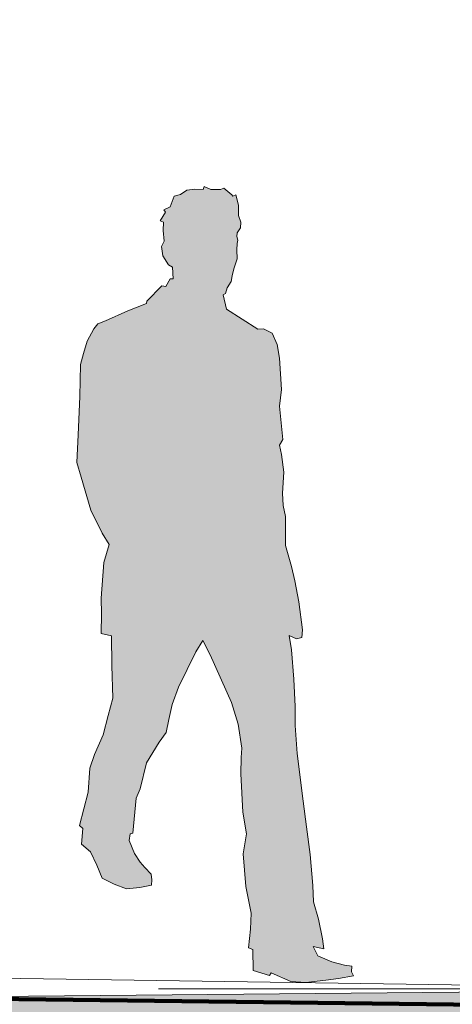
# Model space of a CAD drawing. Header units: metres. Extents: x -52 to 321, y -8 to 26.
# Tile 112 of 256: x -27.357 to -26.402, y -0.069 to 2.105. Entities that reach past the tile are written whole.
import ezdxf

# ---------------------------------------------------------------- set-up
doc = ezdxf.new("R2010")
doc.units = ezdxf.units.M
doc.header["$MEASUREMENT"] = 0
for name, color, linetype in [('60 Auffüllung gesamt', 7, 'Continuous'), ('60 Ausstattung außen', 7, 'Continuous'), ('60 Gelände 2D Übersicht', 7, 'Continuous'), ('70 Kanal', 7, 'Continuous'), ('94 Genehmigungsplanung Bemaßung', 7, 'Continuous')]:
    doc.layers.add(name, color=color, linetype=linetype)
doc.styles.add('ERSTELLTER_STIL_2', font='arial.ttf')
doc.dimstyles.new('ERSTELLTER_STIL__3', dxfattribs={"dimtxt": 0.25, "dimasz": 0.19, "dimexe": 0.18, "dimexo": 0.1, "dimgap": 0, "dimtad": 1, "dimzin": 0, "dimdsep": 46, "dimtxsty": 'ERSTELLTER_STIL_2', "dimblk": 'ARROWHEAD_6', "dimblk1": 'ARROWHEAD_6', "dimblk2": 'ARROWHEAD_6', "dimcen": 0.09, "dimclrd": 7, "dimclre": 7, "dimclrt": 7, "dimazin": 0, "dimtfac": 1, "dimtdec": 4, "dimtmove": 0, "dimatfit": 3, "dimfxl": 1, "dimtolj": 1, "dimtzin": 0, "dimarcsym": 0})

# ---------------------------------------------------------------- blocks, each defined once
blk = doc.blocks.new('Mann gehend Kontur 02 27[6]_1', base_point=(-26.7249, -0.0214))
at = {"layer": '60 Ausstattung außen', "linetype": 'Continuous', "lineweight": 0, "true_color": 0xffffff}
blk.add_hatch(color=7, dxfattribs=at).paths.add_polyline_path([(-26.9529, 0.7339), (-26.9361, 0.7026), (-26.889, 0.5972), (-26.8745, 0.5493), (-26.8666, 0.4963), (-26.8683, 0.476), (-26.8689, 0.4393), (-26.8644, 0.3548), (-26.856, 0.3073), (-26.8633, 0.2627), (-26.8577, 0.1912), (-26.8459, 0.132), (-26.8476, 0.0965), (-26.8521, 0.0553), (-26.842, 0.0519), (-26.8414, 0.0057), (-26.805, -0.0056), (-26.8017, 0.0006), (-26.758, -0.0191), (-26.7249, -0.0214), (-26.6807, -0.0163), (-26.6532, -0.0123), (-26.6202, -0.0067), (-26.6241, 0.0023), (-26.6236, 0.0153), (-26.6398, 0.0175), (-26.6678, 0.0249), (-26.6986, 0.0378), (-26.7087, 0.0587), (-26.6857, 0.0536), (-26.6885, 0.075), (-26.6969, 0.119), (-26.7081, 0.1568), (-26.7093, 0.1928), (-26.7154, 0.2616), (-26.7238, 0.3225), (-26.7311, 0.3794), (-26.744, 0.4843), (-26.749, 0.5463), (-26.749, 0.5886), (-26.7518, 0.6489), (-26.7569, 0.7137), (-26.7619, 0.7453), (-26.7457, 0.7374), (-26.7339, 0.7408), (-26.7328, 0.7577), (-26.7406, 0.8191), (-26.7496, 0.8661), (-26.7569, 0.8976), (-26.7703, 0.9438), (-26.7697, 1.0075), (-26.7753, 1.0318), (-26.7765, 1.059), (-26.7737, 1.1058), (-26.7787, 1.1447), (-26.7832, 1.1655), (-26.7759, 1.1779), (-26.7793, 1.2147), (-26.7832, 1.2514), (-26.7787, 1.288), (-26.7832, 1.3573), (-26.7882, 1.3873), (-26.7994, 1.4127), (-26.8185, 1.4223), (-26.8308, 1.4212), (-26.9002, 1.4657), (-26.9075, 1.4973), (-26.9025, 1.5001), (-26.8986, 1.5131), (-26.8902, 1.5271), (-26.8879, 1.539), (-26.884, 1.5548), (-26.8767, 1.5768), (-26.8778, 1.5965), (-26.8767, 1.6106), (-26.875, 1.6179), (-26.8773, 1.6258), (-26.8767, 1.6344), (-26.8694, 1.6451), (-26.8689, 1.6575), (-26.8739, 1.6727), (-26.8735, 1.6956), (-26.8799, 1.718), (-26.8863, 1.7148), (-26.8887, 1.7184), (-26.9064, 1.733), (-26.9137, 1.7302), (-26.935, 1.7302), (-26.9496, 1.7363), (-26.9517, 1.7298), (-26.9703, 1.7308), (-26.9876, 1.7285), (-27.0022, 1.7188), (-27.0156, 1.7152), (-27.0251, 1.6917), (-27.0387, 1.685), (-27.0347, 1.6799), (-27.047, 1.6607), (-27.0392, 1.6579), (-27.0403, 1.6393), (-27.038, 1.6156), (-27.0442, 1.6038), (-27.0408, 1.5835), (-27.0285, 1.5632), (-27.0195, 1.5587), (-27.0179, 1.5326), (-27.0246, 1.5326), (-27.0341, 1.5157), (-27.0431, 1.5169), (-27.0761, 1.483), (-27.0772, 1.478), (-27.1181, 1.4622), (-27.1674, 1.4402), (-27.1848, 1.4334), (-27.1932, 1.4222), (-27.2083, 1.3951), (-27.2161, 1.3679), (-27.2229, 1.3431), (-27.2245, 1.2726), (-27.2279, 1.1879), (-27.2307, 1.1271), (-27.2212, 1.0944), (-27.1999, 1.0216), (-27.1753, 0.9708), (-27.1596, 0.946), (-27.1713, 0.9065), (-27.1769, 0.8274), (-27.1764, 0.7931), (-27.1769, 0.7497), (-27.154, 0.744), (-27.1534, 0.6786), (-27.1517, 0.6069), (-27.1616, 0.5682), (-27.1726, 0.5255), (-27.1921, 0.4823), (-27.2021, 0.4523), (-27.2055, 0.3993), (-27.2251, 0.3255), (-27.218, 0.3191), (-27.2205, 0.2845), (-27.2008, 0.2675), (-27.1865, 0.2381), (-27.1753, 0.2093), (-27.1484, 0.1958), (-27.1209, 0.1857), (-27.0918, 0.1885), (-27.066, 0.1941), (-27.0655, 0.2054), (-27.0664, 0.2184), (-27.0806, 0.2325), (-27.0907, 0.2443), (-27.1036, 0.264), (-27.1153, 0.2928), (-27.1131, 0.3069), (-27.1069, 0.3086), (-27.1002, 0.3859), (-27.0912, 0.4062), (-27.0767, 0.4643), (-27.0487, 0.5094), (-27.0336, 0.5308), (-27.0274, 0.5595), (-27.0201, 0.5924), (-27.0067, 0.6313), (-26.968, 0.7091)])
at = {"layer": '60 Ausstattung außen', "color": 7, "linetype": 'Continuous', "lineweight": 13, "flags": 128}
blk.add_lwpolyline([(-26.9529, 0.7339), (-26.968, 0.7091), (-27.0067, 0.6313), (-27.0201, 0.5924), (-27.0274, 0.5595), (-27.0336, 0.5308), (-27.0487, 0.5094), (-27.0767, 0.4643), (-27.0912, 0.4062), (-27.1002, 0.3859), (-27.1069, 0.3086), (-27.1131, 0.3069), (-27.1153, 0.2928), (-27.1036, 0.264), (-27.0907, 0.2443), (-27.0806, 0.2325), (-27.0664, 0.2184), (-27.0655, 0.2054), (-27.066, 0.1941), (-27.0918, 0.1885), (-27.1209, 0.1857), (-27.1484, 0.1958), (-27.1753, 0.2093), (-27.1865, 0.2381), (-27.2008, 0.2675), (-27.2205, 0.2845), (-27.218, 0.3191), (-27.2251, 0.3255), (-27.2055, 0.3993), (-27.2021, 0.4523), (-27.1921, 0.4823), (-27.1726, 0.5255), (-27.1616, 0.5682), (-27.1517, 0.6069), (-27.1534, 0.6786), (-27.154, 0.744), (-27.1769, 0.7497), (-27.1764, 0.7931), (-27.1769, 0.8274), (-27.1713, 0.9065), (-27.1596, 0.946), (-27.1753, 0.9708), (-27.1999, 1.0216), (-27.2212, 1.0944), (-27.2307, 1.1271), (-27.2279, 1.1879), (-27.2245, 1.2726), (-27.2229, 1.3431), (-27.2161, 1.3679), (-27.2083, 1.3951), (-27.1932, 1.4222), (-27.1848, 1.4334), (-27.1674, 1.4402), (-27.1181, 1.4622), (-27.0772, 1.478), (-27.0761, 1.483), (-27.0431, 1.5169), (-27.0341, 1.5157), (-27.0246, 1.5326), (-27.0179, 1.5326), (-27.0195, 1.5587), (-27.0285, 1.5632), (-27.0408, 1.5835), (-27.0442, 1.6038), (-27.038, 1.6156), (-27.0403, 1.6393), (-27.0392, 1.6579), (-27.047, 1.6607), (-27.0347, 1.6799), (-27.0387, 1.685), (-27.0251, 1.6917), (-27.0156, 1.7152), (-27.0022, 1.7188), (-26.9876, 1.7285), (-26.9703, 1.7308), (-26.9517, 1.7298), (-26.9496, 1.7363), (-26.935, 1.7302), (-26.9137, 1.7302), (-26.9064, 1.733), (-26.8887, 1.7184), (-26.8863, 1.7148), (-26.8799, 1.718), (-26.8735, 1.6956), (-26.8739, 1.6727), (-26.8689, 1.6575), (-26.8694, 1.6451), (-26.8767, 1.6344), (-26.8773, 1.6258), (-26.875, 1.6179), (-26.8767, 1.6106), (-26.8778, 1.5965), (-26.8767, 1.5768), (-26.884, 1.5548), (-26.8879, 1.539), (-26.8902, 1.5271), (-26.8986, 1.5131), (-26.9025, 1.5001), (-26.9075, 1.4973), (-26.9002, 1.4657), (-26.8308, 1.4212), (-26.8185, 1.4223), (-26.7994, 1.4127), (-26.7882, 1.3873), (-26.7832, 1.3573), (-26.7787, 1.288), (-26.7832, 1.2514), (-26.7793, 1.2147), (-26.7759, 1.1779), (-26.7832, 1.1655), (-26.7787, 1.1447), (-26.7737, 1.1058), (-26.7765, 1.059), (-26.7753, 1.0318), (-26.7697, 1.0075), (-26.7703, 0.9438), (-26.7569, 0.8976), (-26.7496, 0.8661), (-26.7406, 0.8191), (-26.7328, 0.7577), (-26.7339, 0.7408), (-26.7457, 0.7374), (-26.7619, 0.7453), (-26.7569, 0.7137), (-26.7518, 0.6489), (-26.749, 0.5886), (-26.749, 0.5463), (-26.744, 0.4843), (-26.7311, 0.3794), (-26.7238, 0.3225), (-26.7154, 0.2616), (-26.7093, 0.1928), (-26.7081, 0.1568), (-26.6969, 0.119), (-26.6885, 0.075), (-26.6857, 0.0536), (-26.7087, 0.0587), (-26.6986, 0.0378), (-26.6678, 0.0249), (-26.6398, 0.0175), (-26.6236, 0.0153), (-26.6241, 0.0023), (-26.6202, -0.0067), (-26.6532, -0.0123), (-26.6807, -0.0163), (-26.7249, -0.0214), (-26.758, -0.0191), (-26.8017, 0.0006), (-26.805, -0.0056), (-26.8414, 0.0057), (-26.842, 0.0519), (-26.8521, 0.0553), (-26.8476, 0.0965), (-26.8459, 0.132), (-26.8577, 0.1912), (-26.8633, 0.2627), (-26.856, 0.3073), (-26.8644, 0.3548), (-26.8689, 0.4393), (-26.8683, 0.476), (-26.8666, 0.4963), (-26.8745, 0.5493), (-26.889, 0.5972), (-26.9361, 0.7026)], close=True, dxfattribs=at)
blk = doc.blocks.new('*D28', base_point=(-33357.279, 0))
at = {"layer": '94 Genehmigungsplanung Bemaßung', "color": 7, "linetype": 'Continuous', "lineweight": 13}
for p, q in [((-27.6382, 3.088), (-27.6382, 3.238)), ((-27.5382, 2.988), (-27.7382, 3.188)), ((-27.4507, 3.088), (-27.8257, 3.088)), ((-27.6382, -0.0354), (-27.6382, 3.088)), ((-27.7382, 0.0646), (-27.5382, -0.1354)), ((-27.4507, -0.0354), (-27.8257, -0.0354)), ((-27.6382, -0.1854), (-27.6382, -0.0354))]:
    blk.add_line(p, q, dxfattribs=at)
at = {"layer": '94 Genehmigungsplanung Bemaßung', "color": 7, "lineweight": 13, "insert": (-27.6283, 1.1297), "char_height": 0.25, "attachment_point": 7, "rotation": 90, "style": 'ERSTELLTER_STIL_2'}
blk.add_mtext('\\A1;{\\pql;\\fArial|b0|i0|c0|p0;\\W1.000000;3,12\\fArial|b0|i0|c0|p0;\\W1.000000;\\A1{\\H.66x;\\S5^  ;}}', dxfattribs=at)
blk = doc.blocks.new('ARROWHEAD_6')
at = {"color": 0, "linetype": 'Continuous', "lineweight": 0}
for p, q in [((-0.5, -0.5), (0.5, 0.5)), ((0, 0), (-1, 0))]:
    blk.add_line(p, q, dxfattribs=at)
blk = doc.blocks.new('*D30', base_point=(-33357.279, 0))
at = {"layer": '94 Genehmigungsplanung Bemaßung', "color": 7, "linetype": 'Continuous', "lineweight": 13}
for p, q in [((-24.2901, 2.8646), (-24.2901, 3.0146)), ((-24.1901, 2.7646), (-24.3901, 2.9646)), ((-24.1026, 2.8646), (-24.4776, 2.8646)), ((-24.2901, -0.0354), (-24.2901, 2.8646)), ((-24.3901, 0.0646), (-24.1901, -0.1354)), ((-24.1026, -0.0354), (-24.4776, -0.0354)), ((-24.2901, -0.1854), (-24.2901, -0.0354))]:
    blk.add_line(p, q, dxfattribs=at)
at = {"layer": '94 Genehmigungsplanung Bemaßung', "color": 7, "lineweight": 13, "insert": (-24.3401, 1.081), "char_height": 0.25, "attachment_point": 7, "rotation": 90, "style": 'ERSTELLTER_STIL_2'}
blk.add_mtext('\\A1;{\\pql;\\fArial|b0|i0|c0|p0;\\W1.000000;2,90}', dxfattribs=at)

msp = doc.modelspace()

# ---------------------------------------------------------------- hatches: boundary and pattern name
at = {"layer": '60 Auffüllung gesamt', "linetype": 'Continuous', "lineweight": 18, "true_color": 0xffa8a8}
h = msp.add_hatch(dxfattribs=at)
h.set_pattern_fill('Boden__gewachsen_0001', color=21, style=0, pattern_type=2)
h.set_pattern_definition([(45, (-33357.27905, 0), (-0.2121320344, 0.2121320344), []), (45, (-33357.34976, 0.0707), (-0.424264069, 0.424264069), []), (45, (-33357.4205, 0.1414), (-0.424264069, 0.424264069), []), (135, (-33357.49118, 0.21213), (0.07071067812, 0.07071067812), [0.3, -0.3])])
h.paths.add_polyline_path([(-48.9814, -1.5114), (-24.135, -1.1438), (-23.6308, -1.151), (-23.087, -1.1586), (-22.4997, -1.1668), (-21.8502, -1.1758), (-18.6463, -1.1089), (-18.4807, -1.0913), (-18.1236, -1.0541), (-17.7313, -1.0138), (-17.2998, -0.9702), (-16.8243, -0.9228), (-16.2997, -0.8712), (-15.7195, -0.815), (-15.5017, -0.7941), (-15.5017, -2.5), (-15.5015, -2.5), (-15.5015, -0.2), (-16.6786, -0.1801), (-18.5762, -0.148), (-19.6107, -0.1307), (-20.5269, -0.1156), (-21.262, -0.1035), (-21.8659, -0.0937), (-22.3716, -0.0856), (-22.5958, -0.082), (-22.9989, -0.0761), (-23.524, -0.0684), (-23.9467, -0.0622), (-24.295, -0.0572), (-24.5874, -0.053), (-24.837, -0.0495), (-25.0528, -0.0465), (-25.2417, -0.0439), (-25.4087, -0.0416), (-25.5576, -0.0395), (-25.6916, -0.0377), (-25.7539, -0.0369), (-30.9796, -0.0848), (-45.2584, -0.0671), (-45.6871, -0.171), (-48.9814, -1.4242)])
at = {"layer": '60 Auffüllung gesamt', "linetype": 'Continuous', "lineweight": 0, "true_color": 0x000000}
msp.add_hatch(color=18, dxfattribs=at).paths.add_polyline_path([(-26.2887, -0.0278), (-26.5495, -0.0239), (-26.3764, -0.0265), (-26.1157, -0.0303)])

# ---------------------------------------------------------------- linework, layer by layer
at = {"layer": '60 Auffüllung gesamt', "color": 8, "linetype": 'Continuous', "lineweight": 18}
msp.add_line((-26.1157, -0.0303), (-28.1797, 0), dxfattribs=at)
at = {"layer": '60 Auffüllung gesamt', "color": 7, "linetype": 'Continuous', "lineweight": 18, "flags": 128}
msp.add_lwpolyline([(-15.5015, -0.2), (-16.6786, -0.1801), (-18.5762, -0.148), (-19.6107, -0.1307), (-20.5269, -0.1156), (-21.262, -0.1035), (-21.8659, -0.0937), (-22.3716, -0.0856), (-22.5958, -0.082), (-22.9989, -0.0761), (-23.524, -0.0684), (-23.9467, -0.0622), (-24.295, -0.0572), (-24.5874, -0.053), (-24.837, -0.0495), (-25.0528, -0.0465), (-25.2417, -0.0439), (-25.4087, -0.0416), (-25.5576, -0.0395), (-25.6916, -0.0377), (-25.7539, -0.0369), (-30.9796, -0.0848)], dxfattribs=at)
at = {"layer": '60 Gelände 2D Übersicht', "color": 7, "linetype": 'Continuous', "lineweight": 100}
msp.add_line((-15.5017, -0.2), (-28.0172, -0.05), dxfattribs=at)
at = {"layer": '70 Kanal', "color": 7, "linetype": 'Continuous', "lineweight": 18}
msp.add_line((-25.5986, -0.0354), (-27.0502, -0.0354), dxfattribs=at)

# ---------------------------------------------------------------- block references
at = {"layer": '60 Ausstattung außen', "color": 7, "linetype": 'Continuous', "lineweight": 13}
msp.add_blockref('Mann gehend Kontur 02 27[6]_1', (-26.7249, -0.0214), dxfattribs=at)

# ---------------------------------------------------------------- dimensions: what is measured, and where the dimension line sits
at = {"layer": '94 Genehmigungsplanung Bemaßung', "color": 7, "linetype": 'Continuous', "lineweight": 13}
for base, p2, picture, middle in [((-27.6382, 3.088), (-28.1797, 3.088), '*D28', (-27.8132, 1.79)), ((-24.2901, 2.8646), (-23.7292, 2.8646), '*D30', (-24.4651, 1.4046))]:
    dim = msp.add_linear_dim(base=base, p1=(-27.0502, -0.0354), p2=p2, angle=90, dimstyle='ERSTELLTER_STIL__3', dxfattribs=at)
    dim.commit()
    dim.dimension.update_dxf_attribs({"geometry": picture, "text_midpoint": middle, "dimtype": 160, "text_rotation": 90})

doc.saveas('drawing.dxf')
